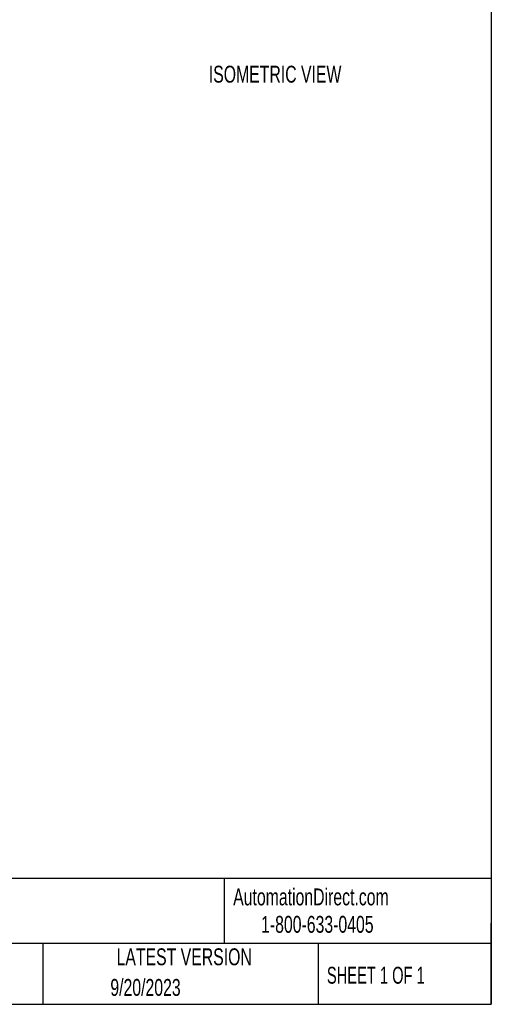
# Model space of a CAD drawing. Header units: millimetres. Extents: x 16 to 683, y 16 to 524.
# Tile 5 of 20: x 535 to 683, y 16 to 325. Entities that reach past the tile are written whole.
import ezdxf

# ---------------------------------------------------------------- set-up
doc = ezdxf.new("R2010")
doc.units = ezdxf.units.MM
doc.header["$LTSCALE"] = 2.5
doc.layers.add('TEXT', color=140, linetype='Continuous', lineweight=25)
doc.styles.add('SLDTEXTSTYLE0', font='TXT', dxfattribs={"width": 0.7})
doc.styles.add('SLDTEXTSTYLE1', font='TXT', dxfattribs={"width": 0.65})

msp = doc.modelspace()

# ---------------------------------------------------------------- linework, layer by layer
at = {"layer": 'TEXT'}
for p, q in [((682.625, 523.875), (682.625, 15.875)), ((682.625, 55.315), (15.875, 55.315)), ((598.938, 55.315), (598.938, 34.925)), ((682.625, 15.875), (682.625, 41.275)), ((682.625, 34.925), (15.875, 34.925)), ((542.03, 34.925), (542.03, 15.875)), ((628.372, 34.925), (628.372, 15.875)), ((15.875, 15.875), (682.625, 15.875))]:
    msp.add_line(p, q, dxfattribs=at)

# ---------------------------------------------------------------- texts
for s, insert, char_height, attachment_point, style in [('ISOMETRIC VIEW', (614.872, 310.097), 5.29167, 2, 'SLDTEXTSTYLE0'), ('AutomationDirect.com', (601.737, 52.191), 5.29167, 1, 'SLDTEXTSTYLE0'), ('1-800-633-0405', (610.479, 43.593), 5.29167, 1, 'SLDTEXTSTYLE0'), ('LATEST VERSION', (586.38, 33.41), 5.29167, 2, 'SLDTEXTSTYLE0'), ('SHEET 1 OF 1', (631.103, 27.629), 5.29167, 1, 'SLDTEXTSTYLE1'), ('9/20/2023', (574.254, 23.819), 5.2917, 2, 'SLDTEXTSTYLE0')]:
    msp.add_mtext(s, dxfattribs=dict(at, insert=insert, char_height=char_height, attachment_point=attachment_point, style=style))

doc.saveas('drawing.dxf')
